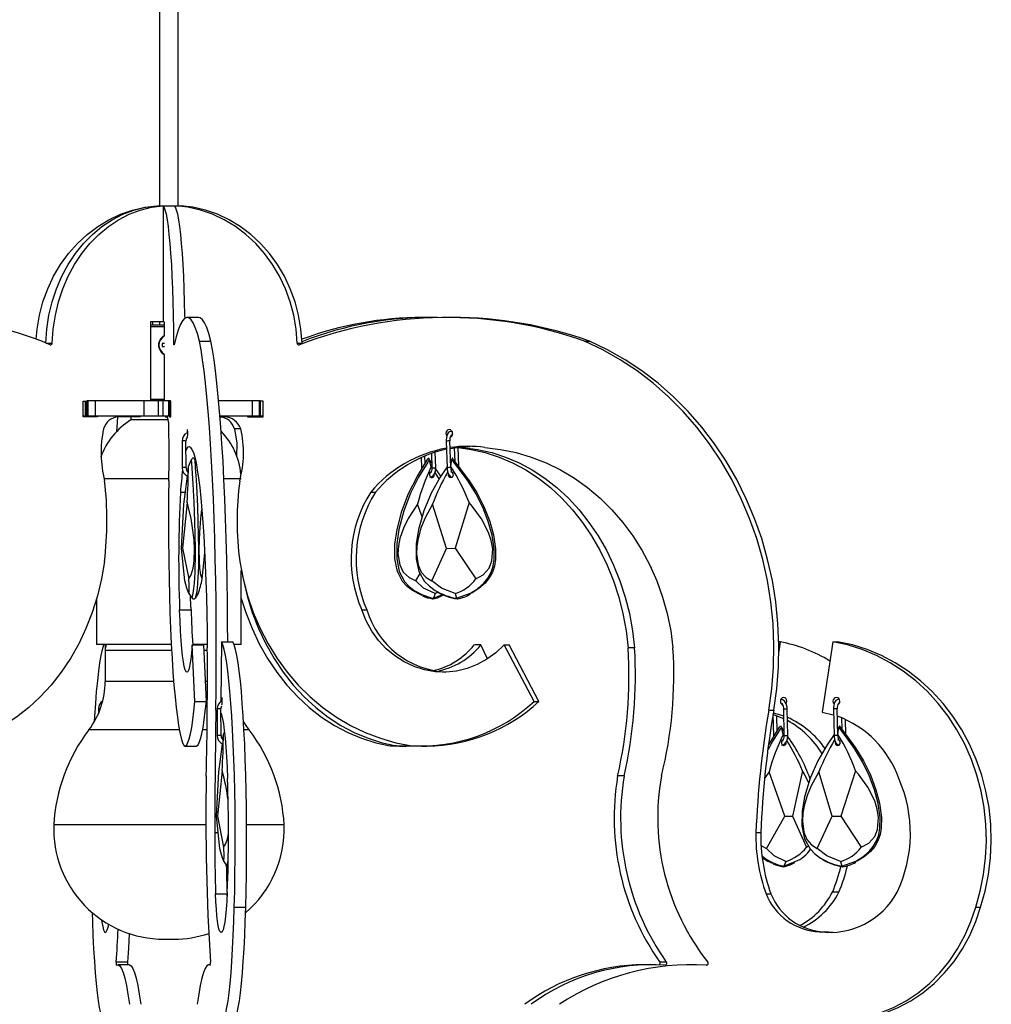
# Model space of a CAD drawing. Header units: millimetres. Extents: x -246 to 913, y -1624 to -26.
# Tile 9 of 11: x 658 to 913, y -1380 to -1122. Entities that reach past the tile are written whole.
import ezdxf

# ---------------------------------------------------------------- set-up
doc = ezdxf.new("R2010")
doc.units = ezdxf.units.MM

msp = doc.modelspace()

# ---------------------------------------------------------------- linework, layer by layer
at = {"color": 7, "linetype": 'Continuous', "lineweight": 25}
for p, q in [((694.84, -692.75), (694.84, -1170.42)), ((699.74, -1170.42), (699.74, -692.75)), ((694.06, -1170.42), (698.72, -1170.42)), ((695.73, -1170.42), (695.73, -1200.9)), ((698.96, -1170.42), (698.96, -1170.43)), ((698.96, -1170.42), (700.53, -1170.42)), ((700.53, -1170.42), (700.53, -1170.43)), ((703.42, -1170.78), (700.53, -1170.42)), ((705.07, -1199.76), (702.08, -1199.76)), ((765.56, -1199.76), (763.86, -1199.76)), ((771.63, -1199.76), (770.35, -1199.76)), ((696.05, -1200.9), (692.47, -1200.9)), ((692.47, -1200.9), (692.47, -1221.69)), ((692.47, -1201.69), (696.05, -1201.69)), ((693.06, -1201.69), (693.08, -1200.9)), ((694.84, -1200.9), (694.84, -1201.69)), ((696.05, -1200.9), (696.05, -1204.56)), ((696.07, -1206.62), (695.52, -1206.62)), ((695.52, -1206.62), (695.52, -1207.41)), ((695.52, -1207.41), (696.07, -1207.41)), ((705.3, -1205.95), (708.29, -1205.95)), ((730.95, -1206.49), (732.23, -1206.49)), ((806.46, -1205.95), (807.75, -1205.95)), ((696.05, -1209.47), (696.05, -1221.69)), ((674.77, -1221.73), (675.72, -1221.73)), ((674.77, -1225.9), (674.77, -1221.73)), ((675.72, -1221.69), (675.72, -1225.69)), ((697.71, -1221.69), (675.72, -1221.69)), ((675.86, -1225.69), (675.86, -1221.69)), ((676.05, -1225.69), (676.05, -1221.69)), ((677.95, -1225.69), (677.95, -1221.69)), ((690.73, -1225.69), (690.73, -1221.69)), ((694.52, -1225.69), (694.52, -1221.69)), ((695.77, -1225.69), (695.77, -1221.69)), ((697.24, -1225.69), (697.24, -1221.69)), ((697.57, -1225.69), (697.57, -1221.69)), ((697.78, -1221.73), (697.71, -1221.73)), ((697.78, -1225.9), (697.78, -1221.73)), ((721.25, -1221.69), (710.35, -1221.69)), ((719.23, -1225.69), (719.23, -1221.69)), ((721.06, -1225.69), (721.06, -1221.69)), ((721.2, -1225.69), (721.2, -1221.69)), ((722, -1221.73), (721.25, -1221.73)), ((721.28, -1225.69), (721.28, -1221.73)), ((722, -1225.9), (722, -1221.73)), ((697.78, -1225.69), (674.77, -1225.69)), ((678.48, -1225.9), (674.77, -1225.9)), ((675.37, -1225.69), (675.37, -1225.9)), ((676.77, -1225.69), (676.77, -1225.9)), ((678.48, -1225.69), (678.48, -1225.9)), ((689.81, -1225.89), (683.94, -1225.89)), ((687.29, -1225.89), (687.29, -1226.69)), ((696.3, -1225.89), (696.88, -1225.89)), ((697.41, -1225.69), (697.41, -1225.9)), ((697.41, -1225.9), (697.78, -1225.9)), ((722, -1225.69), (710.69, -1225.69)), ((710.7, -1225.89), (711.93, -1225.89)), ((717.93, -1225.69), (717.93, -1225.9)), ((717.93, -1225.9), (722, -1225.9)), ((719.22, -1225.69), (719.22, -1225.9)), ((719.81, -1225.9), (719.81, -1225.69)), ((721.52, -1225.9), (721.52, -1225.69)), ((697.1, -1226.69), (687.29, -1226.69)), ((716.13, -1229.02), (714.46, -1229.02)), ((771.67, -1229.72), (771.36, -1229.72)), ((771.36, -1230.72), (771.67, -1230.72)), ((771.53, -1229.52), (771.39, -1229.72)), ((771.39, -1230.72), (771.53, -1230.92)), ((700.74, -1232.22), (700.77, -1239.23)), ((701.77, -1239.23), (701.74, -1232.22)), ((770.07, -1232.24), (770.31, -1239.25)), ((771.31, -1239.21), (771.07, -1232.2)), ((772.22, -1233.97), (772.34, -1237.59)), ((773.39, -1238.93), (773.21, -1233.84)), ((774.59, -1233.94), (773.22, -1233.94)), ((773.58, -1233.8), (774.59, -1233.94)), ((764.55, -1238.13), (764.49, -1236.16)), ((766.23, -1235.48), (766.34, -1239.25)), ((767.34, -1239.22), (767.22, -1235.15)), ((702.25, -1240.3), (702.43, -1238.93)), ((702.43, -1238.93), (703.23, -1237.07)), ((704.34, -1237.74), (704.05, -1237.07)), ((763.5, -1236.59), (763.58, -1239.25)), ((766.17, -1238.93), (765.65, -1237.07)), ((766.3, -1237.99), (765.65, -1237.07)), ((766.17, -1238.93), (766.34, -1239.21)), ((771.59, -1237.07), (771.26, -1237.57)), ((771.3, -1238.93), (771.59, -1237.07)), ((763.58, -1239.25), (763.62, -1239.68)), ((767.13, -1240.51), (768.21, -1242.3)), ((768.7, -1241.48), (767.32, -1239.44)), ((771.31, -1239.21), (771.31, -1239.21)), ((771.92, -1240.73), (771.74, -1240.73)), ((697.23, -1242.19), (680.14, -1242.19)), ((716.29, -1242.19), (711.72, -1242.19)), ((700.29, -1245.62), (701.6, -1245.62)), ((750.28, -1245.62), (751.57, -1245.62)), ((700.62, -1260.44), (701.23, -1248.81)), ((702.09, -1248.41), (700.82, -1260.35)), ((763.77, -1252.13), (762.55, -1248.81)), ((770.14, -1260.44), (766.49, -1248.81)), ((776.1, -1248.41), (772.41, -1260.35)), ((700.62, -1260.44), (700.82, -1260.35)), ((701.46, -1268.96), (700.62, -1260.44)), ((700.82, -1260.35), (702.49, -1268.47)), ((706.01, -1268.47), (706.67, -1261.66)), ((766.32, -1268.96), (770.14, -1260.44)), ((770.14, -1260.44), (772.41, -1260.35)), ((772.41, -1260.35), (777.86, -1268.47)), ((716.29, -1285.69), (716.29, -1266.25)), ((762.15, -1268.96), (763.22, -1267)), ((702.52, -1272.32), (703.34, -1273.51)), ((704.97, -1272.32), (704.16, -1273.51)), ((767.22, -1272.32), (766.79, -1273.51)), ((767.94, -1272.01), (767.22, -1272.32)), ((772.44, -1272.32), (772.84, -1273.51)), ((678.29, -1273.62), (678.29, -1285.69)), ((700.09, -1276.6), (703.08, -1276.6)), ((747.96, -1276.6), (749.24, -1276.6)), ((697.9, -1285.69), (678.29, -1285.69)), ((680.51, -1285.69), (680.54, -1288.11)), ((707.35, -1285.69), (703.55, -1285.69)), ((711.1, -1284.97), (710.89, -1300.69)), ((711.1, -1284.97), (714.09, -1284.97)), ((716.29, -1285.69), (714.39, -1285.69)), ((857.81, -1284.97), (857.44, -1284.97)), ((857.81, -1284.97), (857.46, -1287.52)), ((871.61, -1284.97), (868.85, -1303.49)), ((871.61, -1284.97), (872.89, -1284.97)), ((680.54, -1287.27), (680.54, -1295.4)), ((704.11, -1300.62), (703.41, -1285.8)), ((703.41, -1285.8), (706.4, -1285.8)), ((707.1, -1300.62), (706.4, -1285.8)), ((779.19, -1285.8), (777.49, -1285.8)), ((780.97, -1289.47), (779.19, -1285.8)), ((793.17, -1300.62), (785.31, -1285.8)), ((785.31, -1285.8), (786.6, -1285.8)), ((794.46, -1300.62), (786.6, -1285.8)), ((819.59, -1286.59), (817.89, -1286.59)), ((704.11, -1300.62), (707.1, -1300.62)), ((793.17, -1300.62), (794.46, -1300.62)), ((873.23, -1299.89), (873.09, -1300.09)), ((873.12, -1301.14), (873.23, -1301.29)), ((873.37, -1300.09), (873.13, -1300.09)), ((873.13, -1301.09), (873.37, -1301.09)), ((678.79, -1302.59), (678.79, -1303.79)), ((709.95, -1302.59), (709.97, -1309.61)), ((710.97, -1309.6), (710.95, -1302.59)), ((854.83, -1302.96), (856.11, -1302.96)), ((858.65, -1302.6), (858.79, -1309.61)), ((859.79, -1309.6), (859.65, -1302.58)), ((871.81, -1302.6), (871.96, -1309.62)), ((872.96, -1309.59), (872.81, -1302.58)), ((855.92, -1304.08), (856.03, -1309.61)), ((857.01, -1308.5), (856.93, -1304.4)), ((873.94, -1304.93), (874.01, -1307.97)), ((875.04, -1309.33), (874.95, -1305.36)), ((711.63, -1309.3), (711.86, -1308.76)), ((858.62, -1309.3), (858.12, -1307.44)), ((858.76, -1308.38), (858.12, -1307.44)), ((873.26, -1307.44), (872.93, -1307.94)), ((872.95, -1309.3), (873.26, -1307.44)), ((711.45, -1310.67), (711.63, -1309.3)), ((856.03, -1309.61), (856.06, -1310.03)), ((858.62, -1309.3), (858.87, -1309.73)), ((872.96, -1309.59), (872.96, -1309.59)), ((873.54, -1311.1), (873.36, -1311.1)), ((701.49, -1312.36), (704.48, -1312.36)), ((757.07, -1312.27), (755.36, -1312.27)), ((755.36, -1312.27), (757.83, -1312.36)), ((757.83, -1312.36), (759.54, -1312.36)), ((763.73, -1312.36), (765.02, -1312.36)), ((709.79, -1330.8), (710.42, -1319.11)), ((711.28, -1318.87), (710, -1330.75)), ((854.88, -1319.11), (853.82, -1320.7)), ((859, -1330.8), (854.88, -1319.11)), ((863.64, -1318.87), (861.07, -1330.75)), ((871.5, -1330.8), (868, -1319.11)), ((877.62, -1318.87), (873.77, -1330.75)), ((816.83, -1320.23), (815.13, -1320.23)), ((709.79, -1330.8), (710, -1330.75)), ((710.63, -1339.25), (709.79, -1330.8)), ((710, -1330.75), (711.65, -1338.95)), ((854.23, -1339.25), (859, -1330.8)), ((859, -1330.8), (861.07, -1330.75)), ((861.07, -1330.75), (864.75, -1338.95)), ((867.57, -1339.25), (871.5, -1330.8)), ((871.5, -1330.8), (873.77, -1330.75)), ((873.77, -1330.75), (879.11, -1338.95)), ((851.46, -1335.07), (852.75, -1335.07)), ((852.93, -1338.6), (854.23, -1339.25)), ((864.75, -1338.95), (865.24, -1338.57)), ((711.68, -1342.71), (712.5, -1343.9)), ((859.26, -1342.71), (858.81, -1343.9)), ((873.64, -1342.71), (874.02, -1343.9)), ((709.54, -1351.18), (712.53, -1351.18)), ((712.55, -1351.71), (712.53, -1351.18)), ((854.1, -1351.18), (855.39, -1351.18)), ((873.22, -1350.75), (871.51, -1350.75)), ((714.44, -1354.66), (717.43, -1354.66)), ((909.17, -1354.66), (910.45, -1354.66)), ((695.98, -1363.1), (698.61, -1363.1)), ((710.79, -1361.14), (711.3, -1361.14)), ((868.16, -1361.14), (869.44, -1361.14)), ((871.65, -1361.35), (869.44, -1361.14)), ((686.42, -1369.13), (683.43, -1369.13)), ((686.83, -1369.82), (683.84, -1369.82)), ((708.17, -1369.82), (707.76, -1369.82)), ((823.69, -1369.82), (821.98, -1369.82)), ((827.9, -1369.13), (826.2, -1369.13)), ((835.44, -1369.82), (834.16, -1369.82)), ((838.66, -1369.9), (835.44, -1369.82))]:
    msp.add_line(p, q, dxfattribs=at)
at = {"color": 8, "linetype": 'Continuous', "lineweight": 25}
for p, q in [((696.05, -1202.19), (692.47, -1202.19)), ((664.97, -1206.49), (666.62, -1206.49)), ((698.57, -1206.49), (698.73, -1206.49)), ((675.34, -1225.69), (675.34, -1221.73)), ((675.65, -1225.69), (675.65, -1221.73)), ((692.47, -1221.19), (696.05, -1221.19)), ((721.29, -1225.69), (721.29, -1221.73)), ((766.79, -1273.51), (769.09, -1272.57)), ((697.99, -1287.27), (680.54, -1287.27)), ((707.36, -1287.27), (706.47, -1287.27)), ((698.52, -1295.4), (680.54, -1295.4)), ((707.38, -1295.4), (706.86, -1295.4)), ((709.6, -1302.96), (709.96, -1302.96)), ((700.03, -1308.14), (676.23, -1308.14)), ((707.3, -1308.14), (706.12, -1308.14)), ((718.35, -1308.14), (716.99, -1308.14)), ((707.01, -1333.07), (667.04, -1333.07)), ((727.54, -1333.07), (717.67, -1333.07)), ((709.3, -1335.07), (710.22, -1335.07)), ((858.81, -1343.9), (861.78, -1342.74)), ((708.14, -1369.96), (708.15, -1369.96)), ((838.41, -1369.96), (838.47, -1369.96))]:
    msp.add_line(p, q, dxfattribs=at)
at = {"color": 7, "linetype": 'Continuous', "lineweight": 25, "flags": 128}
for points in [[(662.4, -1205.49), (662.65, -1202.81), (663.26, -1199.17), (664.2, -1195.63), (665.44, -1192.2), (666.99, -1188.92), (668.81, -1185.83), (670.91, -1182.95), (673.24, -1180.32), (675.8, -1177.95), (678.56, -1175.87), (681.49, -1174.1), (684.57, -1172.66), (687.75, -1171.56), (691.02, -1170.81), (691.17, -1170.78)], [(664.92, -1206.49), (665.18, -1202.81), (665.75, -1199.17), (666.6, -1195.63), (667.73, -1192.2), (669.14, -1188.92), (670.8, -1185.83), (672.71, -1182.95), (674.84, -1180.32), (677.17, -1177.95), (679.69, -1175.87), (682.35, -1174.1), (685.15, -1172.66), (688.06, -1171.56), (691.03, -1170.81), (694.06, -1170.42)], [(666.62, -1206.49), (666.89, -1202.81), (667.45, -1199.17), (668.3, -1195.63), (669.44, -1192.2), (670.84, -1188.92), (672.51, -1185.83), (674.41, -1182.95), (676.54, -1180.32), (678.88, -1177.95), (681.39, -1175.87), (684.06, -1174.1), (686.86, -1172.66), (689.76, -1171.56), (692.74, -1170.81), (695.76, -1170.42)], [(698.57, -1206.49), (698.55, -1202.81), (698.49, -1199.17), (698.41, -1195.63), (698.3, -1192.2), (698.16, -1188.92), (698, -1185.83), (697.81, -1182.95), (697.6, -1180.32), (697.38, -1177.95), (697.13, -1175.87), (696.87, -1174.1), (696.6, -1172.66), (696.31, -1171.56), (696.02, -1170.81), (695.73, -1170.42)], [(701.5, -1199.96), (701.48, -1199.17), (701.4, -1195.63), (701.29, -1192.2), (701.15, -1188.92), (700.99, -1185.83), (700.8, -1182.95), (700.59, -1180.32), (700.37, -1177.95), (700.12, -1175.87), (699.86, -1174.1), (699.59, -1172.66), (699.3, -1171.56), (699.01, -1170.81), (698.72, -1170.42)], [(730.95, -1206.49), (730.66, -1202.81), (730.04, -1199.17), (729.11, -1195.63), (727.86, -1192.2), (726.32, -1188.92), (724.49, -1185.83), (722.4, -1182.95), (720.06, -1180.32), (717.5, -1177.95), (714.74, -1175.87), (711.81, -1174.1), (708.74, -1172.66), (705.55, -1171.56), (702.28, -1170.81), (698.96, -1170.42)], [(732.23, -1206.49), (731.94, -1202.81), (731.33, -1199.17), (730.39, -1195.63), (729.15, -1192.2), (727.6, -1188.92), (725.78, -1185.83), (723.68, -1182.95), (721.34, -1180.32), (718.78, -1177.95), (716.02, -1175.87), (713.09, -1174.1), (710.02, -1172.66), (706.84, -1171.56), (703.57, -1170.81), (700.25, -1170.42)], [(705.3, -1205.95), (704.75, -1204.01), (704.2, -1202.42), (703.64, -1201.2), (703.08, -1200.35), (702.52, -1199.87), (701.95, -1199.77), (701.39, -1200.04), (700.83, -1200.68), (700.27, -1201.7), (699.71, -1203.08), (699.17, -1204.83), (698.63, -1206.94)], [(708.29, -1205.95), (707.74, -1204.01), (707.19, -1202.42), (706.64, -1201.2), (706.07, -1200.35), (705.51, -1199.87), (705.07, -1199.76)], [(698.63, -1206.94), (698.62, -1206.96), (698.61, -1206.96), (698.6, -1206.93), (698.59, -1206.88), (698.58, -1206.8), (698.58, -1206.71), (698.57, -1206.6), (698.57, -1206.49)], [(709.6, -1302.96), (709.67, -1297.31), (709.71, -1291.61), (709.72, -1285.9), (709.7, -1280.19), (709.65, -1274.5), (709.57, -1268.87), (709.46, -1263.32), (709.32, -1257.87), (709.15, -1252.54), (708.96, -1247.37), (708.74, -1242.36), (708.49, -1237.54), (708.21, -1232.94), (707.92, -1228.58), (707.6, -1224.46), (707.26, -1220.61), (706.9, -1217.05), (706.52, -1213.79), (706.13, -1210.85), (705.72, -1208.23), (705.3, -1205.95)], [(712.71, -1284.97), (712.69, -1280.19), (712.64, -1274.5), (712.56, -1268.87), (712.45, -1263.32), (712.31, -1257.87), (712.14, -1252.54), (711.95, -1247.37), (711.73, -1242.36), (711.48, -1237.54), (711.2, -1232.94), (710.91, -1228.58), (710.59, -1224.46), (710.25, -1220.61), (709.89, -1217.05), (709.51, -1213.79), (709.12, -1210.85), (708.71, -1208.23), (708.29, -1205.95)], [(732.27, -1206.67), (732.25, -1206.6), (732.23, -1206.49)], [(854.83, -1302.96), (855.61, -1297.31), (856.06, -1291.61), (856.17, -1285.9), (855.94, -1280.19), (855.38, -1274.5), (854.47, -1268.87), (853.24, -1263.32), (851.68, -1257.87), (849.79, -1252.54), (847.6, -1247.37), (845.1, -1242.36), (842.32, -1237.54), (839.25, -1232.94), (835.92, -1228.58), (832.33, -1224.46), (828.51, -1220.61), (824.47, -1217.05), (820.22, -1213.79), (815.79, -1210.85), (811.2, -1208.23), (806.46, -1205.95)], [(856.11, -1302.96), (856.9, -1297.31), (857.35, -1291.61), (857.46, -1285.9), (857.23, -1280.19), (856.66, -1274.5), (855.76, -1268.87), (854.52, -1263.32), (852.96, -1257.87), (851.08, -1252.54), (848.89, -1247.37), (846.39, -1242.36), (843.6, -1237.54), (840.54, -1232.94), (837.2, -1228.58), (833.62, -1224.46), (829.79, -1220.61), (825.75, -1217.05), (821.51, -1213.79), (817.08, -1210.85), (812.49, -1208.23), (807.75, -1205.95)], [(683.6, -1229.65), (683.68, -1228.58), (683.88, -1225.89)], [(702.21, -1230.22), (702.2, -1229.84), (702.19, -1229.52), (702.16, -1229.3), (702.13, -1229.22), (702.1, -1229.3), (702.07, -1229.52), (702.05, -1229.84), (702.05, -1230.04)], [(714.46, -1229.02), (715.11, -1232.79), (715.04, -1236.17)], [(771.79, -1230.22), (771.72, -1229.84), (771.53, -1229.52), (771.23, -1229.3), (770.89, -1229.22), (770.54, -1229.3), (770.25, -1229.52), (770.05, -1229.84), (769.99, -1230.22), (770.05, -1230.61), (770.23, -1230.91)], [(771.36, -1229.72), (770.97, -1229.82), (770.64, -1230.07), (770.35, -1230.54), (770.14, -1231.27), (770.07, -1232.07), (770.07, -1232.24)], [(701.75, -1234.92), (701.99, -1234.26), (702.31, -1233.73), (702.64, -1233.62), (702.96, -1233.94)], [(702.96, -1233.94), (703.33, -1234.42), (703.69, -1235.26), (704.05, -1236.44), (704.39, -1237.96), (704.73, -1239.82), (705.06, -1241.99), (705.37, -1244.47), (705.66, -1247.24), (705.93, -1250.29), (706.19, -1253.59), (706.42, -1257.13), (706.63, -1260.89), (706.82, -1264.83), (706.98, -1268.95), (707.12, -1273.21), (707.23, -1277.58), (707.31, -1282.05), (707.36, -1286.59)], [(771.14, -1234.16), (774.23, -1233.73), (776.37, -1233.62)], [(773.22, -1233.96), (776.64, -1234.42), (780.34, -1235.26), (783.98, -1236.44), (787.54, -1237.96), (790.99, -1239.82), (794.3, -1241.99), (797.47, -1244.47), (800.47, -1247.24), (803.29, -1250.29), (805.9, -1253.59), (808.29, -1257.13), (810.45, -1260.89), (812.37, -1264.83), (814.02, -1268.95), (815.41, -1273.21), (816.52, -1277.58), (817.35, -1282.05), (817.89, -1286.59)], [(774.59, -1233.94), (778.34, -1234.42), (782.05, -1235.26), (785.69, -1236.44), (789.24, -1237.96), (792.69, -1239.82), (796.01, -1241.99), (799.18, -1244.47), (802.18, -1247.24), (804.99, -1250.29), (807.6, -1253.59), (810, -1257.13), (812.16, -1260.89), (814.07, -1264.83), (815.72, -1268.95), (817.11, -1273.21), (818.22, -1277.58), (819.05, -1282.05), (819.59, -1286.59)], [(780.26, -1233.94), (784.37, -1234.42), (788.44, -1235.26), (792.44, -1236.44), (796.34, -1237.96), (800.13, -1239.82), (803.77, -1241.99), (807.25, -1244.47), (810.54, -1247.24), (813.63, -1250.29), (816.5, -1253.59), (819.13, -1257.13), (821.5, -1260.89), (823.6, -1264.83), (825.41, -1268.95), (826.94, -1273.21), (828.16, -1277.58), (829.06, -1282.05), (829.66, -1286.59)], [(704.05, -1237.07), (703.91, -1236.86), (703.8, -1236.77), (703.7, -1236.73), (703.58, -1236.73), (703.47, -1236.77), (703.37, -1236.86), (703.23, -1237.07)], [(703.34, -1273.51), (703.66, -1272.16), (703.83, -1271.01), (703.98, -1269.56), (704.07, -1268.23), (704.15, -1266.71), (704.19, -1265.08), (704.22, -1263.38), (704.22, -1260.55), (704.17, -1256.88), (704.08, -1253.33), (703.9, -1248.3), (703.66, -1243.6), (703.38, -1239.23), (703.23, -1237.07)], [(704.05, -1237.07), (704.2, -1239.23), (704.41, -1242.41), (704.6, -1245.76), (704.76, -1249.44), (704.9, -1253.33), (704.99, -1256.84), (705.04, -1260.55), (705.03, -1263.38), (705.01, -1265.06), (704.96, -1266.71), (704.89, -1268.21), (704.79, -1269.56), (704.65, -1271), (704.48, -1272.16), (704.16, -1273.51)], [(763.73, -1272.77), (763.42, -1272.67), (761.21, -1271.48), (759.87, -1270.42), (758.66, -1269.09), (757.29, -1266.48), (756.63, -1263.15), (756.62, -1259.35), (757.19, -1255.46), (758.45, -1250.64), (760.23, -1245.98), (762.57, -1241.43), (765.19, -1237.07)], [(765.65, -1237.07), (765.24, -1237.75), (762.86, -1241.75), (760.71, -1245.94), (758.94, -1250.59), (757.66, -1255.46), (757.1, -1259.22), (757.1, -1263.15), (757.76, -1266.48), (759.12, -1269.09), (760.3, -1270.39), (761.68, -1271.48), (763.83, -1272.65), (766.17, -1273.39), (766.79, -1273.51)], [(770.31, -1239.02), (768.52, -1241.75), (766.16, -1245.94), (764.22, -1250.59), (762.81, -1255.46), (762.2, -1259.22), (762.2, -1263.15), (762.92, -1266.48), (764.42, -1269.09), (765.72, -1270.39), (767.22, -1271.48)], [(765.19, -1237.07), (765.26, -1236.86), (765.32, -1236.77), (765.37, -1236.73), (765.44, -1236.73), (765.5, -1236.77), (765.57, -1236.86), (765.65, -1237.07)], [(771.94, -1237.07), (771.88, -1236.86), (771.82, -1236.77), (771.78, -1236.73), (771.73, -1236.73), (771.68, -1236.77), (771.64, -1236.86), (771.59, -1237.07)], [(772.84, -1273.51), (776.45, -1272.16), (778.28, -1271.03), (779.96, -1269.56), (781.02, -1268.26), (781.87, -1266.71), (782.39, -1265.11), (782.67, -1263.38), (782.71, -1260.55), (782.18, -1256.92), (781.16, -1253.33), (779.71, -1249.59), (777.91, -1245.99), (775.72, -1242.53), (773.27, -1239.23), (771.59, -1237.07)], [(771.94, -1237.07), (773.62, -1239.23), (775.98, -1242.4), (778.12, -1245.76), (779.99, -1249.42), (781.52, -1253.33), (782.52, -1256.84), (783.06, -1260.55), (783.02, -1263.38), (782.75, -1265.06), (782.22, -1266.71), (781.41, -1268.21), (780.31, -1269.56), (778.67, -1271), (776.8, -1272.16)], [(701.23, -1248.81), (701.68, -1244.86), (702.11, -1241.4)], [(766.3, -1240.32), (766.28, -1240.32), (766.17, -1240.33), (766.07, -1240.37), (765.98, -1240.43), (765.9, -1240.51), (765.83, -1240.61), (765.77, -1240.72), (765.74, -1240.84), (765.72, -1240.96), (765.72, -1241.1), (765.74, -1241.22), (765.78, -1241.35), (765.83, -1241.47), (765.9, -1241.57), (765.99, -1241.66), (766.08, -1241.73), (766.18, -1241.78), (766.29, -1241.81), (766.4, -1241.82)], [(765.77, -1241.73), (766.17, -1241.66), (766.64, -1241.36), (767.02, -1240.84), (767.27, -1240.09), (767.34, -1239.22)], [(766.34, -1239.25), (766.33, -1239.59), (766.24, -1240.11), (766.07, -1240.49), (765.89, -1240.68), (765.77, -1240.73)], [(770.31, -1239.25), (770.35, -1239.7), (770.53, -1240.51), (770.85, -1241.19), (771.26, -1241.59), (771.68, -1241.73), (771.74, -1241.73)], [(702.49, -1268.47), (703.12, -1267.37), (703.63, -1265.6), (703.87, -1263.74), (703.96, -1260.57), (703.86, -1258.37), (703.65, -1256.24), (703.08, -1252.6), (702.33, -1249.31), (702.09, -1248.41)], [(762.55, -1248.81), (760.11, -1252.57), (758.89, -1255.1), (757.94, -1257.8), (757.54, -1259.79), (757.42, -1261.88), (757.88, -1264.75), (758.83, -1266.65), (760.34, -1268.09), (762.15, -1268.96)], [(766.49, -1248.81), (764.48, -1252.57), (763.47, -1255.12), (762.72, -1257.8), (762.39, -1259.82), (762.31, -1261.88), (762.72, -1264.75), (763.53, -1266.65), (764.8, -1268.09), (766.32, -1268.96)], [(777.86, -1268.47), (779.83, -1267.37), (781.37, -1265.6), (782.09, -1263.74), (782.31, -1260.57), (781.94, -1258.39), (781.22, -1256.24), (779.34, -1252.65), (776.89, -1249.31), (776.1, -1248.41)], [(706.01, -1268.47), (705.69, -1267.37), (705.43, -1265.6), (705.3, -1263.74), (705.24, -1260.57), (705.28, -1258.37), (705.38, -1256.24), (705.64, -1252.6), (705.91, -1250.19)], [(680.33, -1263.9), (679.56, -1268.45), (678.49, -1272.92), (677.13, -1277.28), (675.49, -1281.48), (673.58, -1285.52), (671.41, -1289.35), (669, -1292.97), (666.35, -1296.33), (663.5, -1299.44), (660.45, -1302.25), (657.22, -1304.76), (653.84, -1306.96), (650.33, -1308.81), (646.71, -1310.32), (643, -1311.48), (639.22, -1312.27)], [(697.23, -1263.9), (697.31, -1268.45), (697.41, -1272.92), (697.55, -1277.28), (697.71, -1281.48), (697.89, -1285.52), (698.11, -1289.35), (698.34, -1292.97), (698.6, -1296.33), (698.88, -1299.44), (699.18, -1302.25), (699.49, -1304.76), (699.82, -1306.96), (700.17, -1308.81), (700.52, -1310.32), (700.88, -1311.48), (701.25, -1312.27)], [(715.9, -1263.9), (716.75, -1268.45), (717.92, -1272.92), (719.41, -1277.28), (721.21, -1281.48), (723.31, -1285.52), (725.69, -1289.35), (728.34, -1292.97), (731.24, -1296.33), (734.38, -1299.44), (737.73, -1302.25), (741.27, -1304.76), (744.98, -1306.96), (748.83, -1308.81), (752.81, -1310.32), (756.88, -1311.48), (761.03, -1312.27)], [(702.52, -1272.32), (701.98, -1270.91), (701.46, -1268.96)], [(716.58, -1267.68), (716.73, -1268.45), (717.8, -1272.92), (719.16, -1277.28), (720.8, -1281.48), (722.71, -1285.52), (724.88, -1289.35), (727.29, -1292.97), (729.94, -1296.33), (732.79, -1299.44), (735.84, -1302.25), (739.07, -1304.76), (742.45, -1306.96), (745.96, -1308.81), (749.58, -1310.32), (753.29, -1311.48), (757.07, -1312.27)], [(767.22, -1272.32), (764.15, -1270.91), (762.15, -1268.96)], [(772.44, -1272.32), (768.84, -1270.91), (766.32, -1268.96)], [(703.08, -1276.6), (702.97, -1273.6), (702.96, -1273.03)], [(716.29, -1273.62), (717.46, -1277.28), (719.1, -1281.48), (721.01, -1285.52), (723.18, -1289.35), (725.59, -1292.97), (728.23, -1296.33), (731.09, -1299.44), (734.14, -1302.25), (737.36, -1304.76), (740.74, -1306.96), (744.26, -1308.81), (747.88, -1310.32), (751.59, -1311.48), (755.36, -1312.27)], [(766.79, -1273.51), (766.74, -1273.6), (766.67, -1273.69), (766.58, -1273.73), (766.53, -1273.72)], [(772.84, -1273.51), (772.87, -1273.6), (772.94, -1273.69), (773.01, -1273.73), (773.04, -1273.72)], [(703.41, -1285.8), (703.22, -1287.85), (703.01, -1289.58), (702.79, -1290.97), (702.55, -1292.01), (702.3, -1292.68), (702.05, -1292.96), (701.8, -1292.86), (701.55, -1292.37), (701.31, -1291.5), (701.08, -1290.27), (700.86, -1288.69), (700.66, -1286.79), (700.48, -1284.59), (700.32, -1282.14), (700.19, -1279.46), (700.09, -1276.6)], [(785.31, -1285.8), (783.16, -1287.85), (780.8, -1289.58), (778.27, -1290.97), (775.6, -1292.01), (772.83, -1292.68), (770.01, -1292.96), (767.18, -1292.86), (764.39, -1292.37), (761.67, -1291.5), (759.07, -1290.27), (756.62, -1288.69), (754.37, -1286.79), (752.35, -1284.59), (750.59, -1282.14), (749.12, -1279.46), (747.96, -1276.6)], [(677.72, -1305.91), (677.81, -1304.52), (678.04, -1301.16), (678.29, -1298.05), (678.56, -1295.22), (678.85, -1292.68), (679.16, -1290.46), (679.48, -1288.56), (679.81, -1287.01), (680.15, -1285.81), (680.2, -1285.69)], [(714.44, -1354.66), (714.55, -1350.45), (714.62, -1346.14), (714.67, -1341.76), (714.69, -1337.35), (714.68, -1332.94), (714.64, -1328.55), (714.57, -1324.22), (714.47, -1319.99), (714.34, -1315.87), (714.18, -1311.9), (714, -1308.1), (713.79, -1304.52), (713.56, -1301.16), (713.31, -1298.05), (713.04, -1295.22), (712.75, -1292.68), (712.44, -1290.46), (712.12, -1288.56), (711.79, -1287.01), (711.44, -1285.81), (711.1, -1284.97)], [(717.43, -1354.66), (717.54, -1350.45), (717.61, -1346.14), (717.66, -1341.76), (717.68, -1337.35), (717.67, -1332.94), (717.63, -1328.55), (717.56, -1324.22), (717.46, -1319.99), (717.33, -1315.87), (717.17, -1311.9), (716.99, -1308.1), (716.78, -1304.52), (716.55, -1301.16), (716.3, -1298.05), (716.03, -1295.22), (715.74, -1292.68), (715.43, -1290.46), (715.11, -1288.56), (714.78, -1287.01), (714.43, -1285.81), (714.09, -1284.97)], [(909.17, -1354.66), (910.36, -1350.45), (911.23, -1346.14), (911.77, -1341.76), (911.98, -1337.35), (911.85, -1332.94), (911.38, -1328.55), (910.59, -1324.22), (909.46, -1319.99), (908.02, -1315.87), (906.27, -1311.9), (904.23, -1308.1), (901.9, -1304.52), (899.31, -1301.16), (896.48, -1298.05), (893.42, -1295.22), (890.15, -1292.68), (886.7, -1290.46), (883.1, -1288.56), (879.37, -1287.01), (875.53, -1285.81), (871.61, -1284.97)], [(910.45, -1354.66), (911.65, -1350.45), (912.52, -1346.14), (913.06, -1341.76), (913.26, -1337.35), (913.13, -1332.94), (912.67, -1328.55), (911.87, -1324.22), (910.75, -1319.99), (909.31, -1315.87), (907.56, -1311.9), (905.52, -1308.1), (903.19, -1304.52), (900.6, -1301.16), (897.77, -1298.05), (894.7, -1295.22), (891.44, -1292.68), (887.99, -1290.46), (884.39, -1288.56), (880.65, -1287.01), (876.81, -1285.81), (872.89, -1284.97)], [(701.25, -1312.27), (701.59, -1312.34), (701.94, -1312.06), (702.27, -1311.43), (702.61, -1310.44), (702.93, -1309.12), (703.25, -1307.46), (703.55, -1305.48), (703.84, -1303.19), (704.11, -1300.62)], [(704.48, -1312.36), (704.58, -1312.34), (704.93, -1312.06), (705.26, -1311.43), (705.6, -1310.44), (705.92, -1309.12), (706.24, -1307.46), (706.54, -1305.48), (706.83, -1303.19), (707.1, -1300.62)], [(711.26, -1300.59), (711.26, -1300.21), (711.24, -1299.89), (711.21, -1299.67), (711.18, -1299.59), (711.15, -1299.67), (711.13, -1299.89), (711.11, -1300.21), (711.1, -1300.49)], [(859.52, -1300.59), (859.46, -1300.21), (859.28, -1299.89), (859.01, -1299.67), (858.7, -1299.59), (858.38, -1299.67), (858.12, -1299.89), (857.94, -1300.21), (857.88, -1300.59), (857.94, -1300.98), (858.12, -1301.3), (858.38, -1301.52), (858.42, -1301.53)], [(859.65, -1302.58), (859.62, -1302.12), (859.4, -1301.29), (858.99, -1300.6), (858.49, -1300.21), (857.98, -1300.09)], [(857.98, -1301.09), (858.04, -1301.1), (858.21, -1301.22), (858.4, -1301.49), (858.56, -1301.91), (858.65, -1302.44), (858.65, -1302.6)], [(859.35, -1301.2), (859.46, -1300.98), (859.52, -1300.59)], [(873.49, -1300.59), (873.42, -1300.21), (873.23, -1299.89), (872.93, -1299.67), (872.59, -1299.59), (872.24, -1299.67), (871.95, -1299.89), (871.75, -1300.21), (871.68, -1300.59), (871.75, -1300.98), (871.95, -1301.3), (871.98, -1301.33)], [(873.13, -1300.09), (872.74, -1300.18), (872.4, -1300.44), (872.11, -1300.91), (871.89, -1301.65), (871.81, -1302.45), (871.81, -1302.6)], [(710.95, -1302.59), (710.99, -1302.29), (711.19, -1301.79)], [(710.96, -1303.72), (711.11, -1304.16), (711.36, -1305.19), (711.6, -1306.57), (711.82, -1308.28), (712.03, -1310.3), (712.22, -1312.61), (712.39, -1315.16), (712.53, -1317.94), (712.64, -1320.9)], [(856, -1303.63), (857.94, -1304.16), (858.69, -1304.42)], [(868.85, -1303.49), (871.75, -1304.16), (871.85, -1304.19)], [(718.35, -1308.14), (717.37, -1306.74), (716.87, -1305.91)], [(855.92, -1304.06), (856.24, -1304.16), (858.7, -1305.14)], [(854.82, -1312.07), (854.99, -1311.76), (857.66, -1307.44)], [(857.66, -1307.44), (857.73, -1307.24), (857.79, -1307.14), (857.85, -1307.11), (857.92, -1307.11), (857.98, -1307.15), (858.04, -1307.23), (858.12, -1307.44)], [(873.61, -1307.44), (873.55, -1307.24), (873.5, -1307.14), (873.46, -1307.11), (873.41, -1307.11), (873.36, -1307.15), (873.32, -1307.23), (873.26, -1307.44)], [(874.02, -1343.9), (877.65, -1342.61), (879.49, -1341.51), (881.2, -1340.07), (882.28, -1338.78), (883.15, -1337.25), (883.69, -1335.65), (883.99, -1333.93), (884.07, -1331.1), (883.59, -1327.46), (882.62, -1323.85), (881.22, -1320.09), (879.46, -1316.47), (877.32, -1312.97), (874.92, -1309.63), (873.26, -1307.44)], [(873.61, -1307.44), (875.27, -1309.63), (877.58, -1312.84), (879.68, -1316.23), (881.5, -1319.93), (882.97, -1323.85), (883.93, -1327.39), (884.42, -1331.1), (884.34, -1333.93), (884.05, -1335.61), (883.5, -1337.25), (882.66, -1338.73), (881.55, -1340.07), (879.89, -1341.48), (878, -1342.61)], [(858.72, -1310.69), (858.71, -1310.69), (858.6, -1310.71), (858.5, -1310.74), (858.41, -1310.8), (858.32, -1310.88), (858.25, -1310.97), (858.2, -1311.08), (858.16, -1311.2), (858.14, -1311.33), (858.14, -1311.46), (858.16, -1311.59), (858.2, -1311.71), (858.25, -1311.83), (858.32, -1311.94), (858.4, -1312.03), (858.49, -1312.1), (858.59, -1312.15), (858.7, -1312.18), (858.81, -1312.19)], [(858.19, -1312.1), (858.59, -1312.03), (859.06, -1311.74), (859.45, -1311.21), (859.71, -1310.46), (859.79, -1309.6)], [(858.79, -1309.61), (858.77, -1309.96), (858.67, -1310.48), (858.49, -1310.86), (858.32, -1311.05), (858.19, -1311.1)], [(871.96, -1309.37), (870.13, -1312.08), (867.72, -1316.23), (865.71, -1320.84), (864.24, -1325.69), (863.58, -1329.44), (863.52, -1333.37), (864.2, -1336.71), (865.67, -1339.34), (866.95, -1340.67), (868.44, -1341.78), (868.45, -1341.78)], [(871.96, -1309.62), (871.99, -1310.07), (872.16, -1310.88), (872.47, -1311.56), (872.87, -1311.96), (873.3, -1312.1), (873.36, -1312.1)], [(710.42, -1319.11), (710.88, -1315.19), (711.31, -1311.78)], [(757.07, -1312.27), (760.57, -1312.34), (761.54, -1312.3)], [(865.33, -1322.11), (864.18, -1319.78), (863.64, -1318.87)], [(868, -1319.11), (865.95, -1322.83), (864.91, -1325.36), (864.11, -1328.03), (863.76, -1330.04), (863.65, -1332.1), (864.03, -1334.98), (864.81, -1336.9), (866.06, -1338.36), (867.57, -1339.25)], [(879.11, -1338.95), (881.1, -1337.88), (882.66, -1336.14), (883.41, -1334.29), (883.67, -1331.12), (883.33, -1328.94), (882.64, -1326.77), (880.81, -1323.16), (878.4, -1319.78), (877.62, -1318.87)], [(711.68, -1342.71), (711.14, -1341.25), (710.63, -1339.25)], [(859.26, -1342.71), (856.21, -1341.25), (854.23, -1339.25)], [(873.64, -1342.71), (870.06, -1341.25), (867.57, -1339.25)], [(858.81, -1343.9), (858.77, -1343.99), (858.69, -1344.08), (858.6, -1344.12), (858.55, -1344.1)], [(874.02, -1343.9), (874.06, -1343.99), (874.12, -1344.08), (874.19, -1344.12), (874.22, -1344.11)], [(710.79, -1361.14), (710.59, -1360.95), (710.4, -1360.42), (710.22, -1359.56), (710.05, -1358.39), (709.89, -1356.94), (709.75, -1355.23), (709.63, -1353.3), (709.54, -1351.18)], [(712.6, -1350.75), (712.46, -1353.1), (712.3, -1355.21), (712.12, -1357.05), (711.92, -1358.6), (711.71, -1359.81), (711.49, -1360.69), (711.26, -1361.21), (711.02, -1361.36), (710.79, -1361.14)], [(710.58, -1383.72), (710.91, -1384.25), (711.24, -1384.39), (711.56, -1384.14), (711.89, -1383.5), (712.21, -1382.47), (712.51, -1381.06), (712.81, -1379.29), (713.09, -1377.17), (713.35, -1374.73), (713.6, -1371.98), (713.82, -1368.96), (714.01, -1365.68), (714.18, -1362.18), (714.33, -1358.5), (714.44, -1354.66)], [(714.18, -1384.4), (714.23, -1384.39), (714.55, -1384.14), (714.88, -1383.5), (715.2, -1382.47), (715.5, -1381.06), (715.8, -1379.29), (716.08, -1377.17), (716.35, -1374.73), (716.59, -1371.98), (716.81, -1368.96), (717, -1365.68), (717.17, -1362.18), (717.32, -1358.5), (717.43, -1354.66)], [(865.84, -1383.72), (869.5, -1384.25), (873.19, -1384.39), (876.87, -1384.14), (880.52, -1383.5), (884.09, -1382.47), (887.55, -1381.06), (890.88, -1379.29), (894.03, -1377.17), (896.99, -1374.73), (899.72, -1371.98), (902.2, -1368.96), (904.4, -1365.68), (906.31, -1362.18), (907.9, -1358.5), (909.17, -1354.66)], [(873.96, -1384.4), (874.47, -1384.39), (878.16, -1384.14), (881.8, -1383.5), (885.37, -1382.47), (888.84, -1381.06), (892.16, -1379.29), (895.32, -1377.17), (898.28, -1374.73), (901.01, -1371.98), (903.48, -1368.96), (905.69, -1365.68), (907.59, -1362.18), (909.19, -1358.5), (910.45, -1354.66)], [(681.02, -1383.72), (680.69, -1384.25), (680.36, -1384.39), (680.03, -1384.14), (679.71, -1383.5), (679.39, -1382.47), (679.08, -1381.06), (678.79, -1379.29), (678.51, -1377.17), (678.24, -1374.73), (678, -1371.98), (677.78, -1368.96), (677.58, -1365.68), (677.41, -1362.18), (677.27, -1358.5), (677.2, -1356.18)], [(679.59, -1358.02), (679.68, -1358.6), (679.89, -1359.81), (680.11, -1360.69), (680.34, -1361.21), (680.58, -1361.36), (680.81, -1361.14)], [(686.87, -1361.63), (686.66, -1365.44), (686.42, -1369.13)], [(683.46, -1369.96), (683.91, -1369.82), (684.35, -1370.09), (684.8, -1370.78), (685.24, -1371.88), (685.67, -1373.38), (686.09, -1375.28), (686.5, -1377.56), (686.89, -1380.22)], [(686.83, -1369.82), (686.9, -1369.82), (687.34, -1370.09), (687.79, -1370.78), (688.23, -1371.88), (688.66, -1373.38), (689.08, -1375.28), (689.49, -1377.56), (689.88, -1380.22)], [(708.14, -1369.96), (707.69, -1369.82), (707.24, -1370.09), (706.8, -1370.78), (706.36, -1371.88), (705.93, -1373.38), (705.51, -1375.28), (705.1, -1377.56), (704.71, -1380.22)], [(827.9, -1369.13), (827.97, -1369.26), (828, -1369.4), (828, -1369.54), (827.96, -1369.68), (827.89, -1369.81), (827.8, -1369.9), (827.69, -1369.95), (827.57, -1369.96)]]:
    msp.add_lwpolyline(points, dxfattribs=at)
at = {"color": 8, "linetype": 'Continuous', "lineweight": 25, "flags": 128}
for points in [[(771.74, -1240.73), (771.9, -1240.76), (771.94, -1240.78)], [(873.42, -1300.21), (873.29, -1300.13), (873.13, -1300.09)], [(873.14, -1301.09), (873.31, -1301.05), (873.42, -1300.97)], [(873.36, -1311.1), (873.52, -1311.14), (873.56, -1311.16)], [(712.5, -1343.9), (712.83, -1342.61), (712.84, -1342.54)]]:
    msp.add_lwpolyline(points, dxfattribs=at)
at = {"color": 7, "linetype": 'Continuous', "lineweight": 25}
for centre, radius, start, end in [((630.74, -1290.48), 90.71, 67.0727, 111.2738), ((770.34, -1308.27), 108.5, 70.5565, 110.9499), ((764.02, -1291.05), 91.29, 90.1035, 110.4097), ((765.71, -1291.08), 91.31, 88.6613, 111.5159), ((771.56, -1308.56), 108.8, 70.573, 89.96), ((697.29, -1207.01), 2.75, 116.9548, 243.0452), ((666.2, -1206.53), 0.428, 253.7998, 5.7747), ((731.41, -1206.5), 0.459, 177.9553, 287.6729), ((684.2, -1230.09), 4.21, 93.4865, 165.3135), ((688.81, -1228.44), 8.47, 356.0318, 17.5374), ((710.39, -1230.09), 4.21, 14.6865, 86.5135), ((711.8, -1230.43), 4.55, 18.0608, 88.3253), ((697.22, -1242.81), 18.93, 121.6069, 160.2937), ((709.35, -1235.33), 29.9, 167.8254, 194.1757), ((395.75, -1235.32), 301.57, 358.6077, 1.1967), ((703.02, -1232.11), 2.27, 115.1004, 182.9281), ((703.02, -1232.16), 1.28, 132.1426, 182.6018), ((699.04, -1230.47), 3.18, 346.3216, 4.482), ((697.37, -1242.81), 18.93, 5.8172, 44.0248), ((689.55, -1235.33), 27.31, 344.4551, 13.3484), ((773.06, -1231.87), 2.02, 145.3213, 189.5904), ((770.81, -1230.26), 0.987, 293.8177, 1.9873), ((775.72, -1265.5), 31.89, 81.8232, 98.2765), ((776.3, -1267.61), 34.07, 100.4261, 139.8023), ((777.81, -1267.95), 34.45, 102.8445, 139.607), ((299.83, -1229.1), 402.72, 357.2519, 358.6021), ((818.75, -1263.78), 58.16, 154.7048, 165.0904), ((731.5, -1264.99), 47.58, 20.3926, 33.2138), ((819.23, -1254.31), 119.25, 172.9921, 175.8226), ((703.1, -1239.29), 2.33, 178.5565, 246.7494), ((703.13, -1239.26), 1.36, 178.6404, 232.9179), ((702.97, -1241.58), 0.804, 169.6312, 196.849), ((698.48, -1240.76), 3.87, 344.1545, 6.5762), ((766.28, -1241.14), 0.69, 279.7801, 15.4846), ((816.5, -1267.33), 53.33, 149.6202, 159.6847), ((771.32, -1241.11), 0.708, 157.5389, 268.4754), ((771.24, -1241.07), 0.753, 274.4606, 83.4287), ((773.53, -1239.37), 2.22, 175.9382, 217.9806), ((593.93, -1253.14), 87.07, 352.9063, 6.9236), ((1584.28, -1253.14), 887.11, 179.32213, 180.69449), ((794.55, -1253.14), 79.39, 172.4028, 187.784), ((1038.32, -1263.37), 338.49, 176.9946, 182.2407), ((777.94, -1263.27), 32.81, 147.4574, 203.9682), ((779.23, -1263.27), 32.81, 147.4574, 203.9682), ((683.5, -1270.55), 19.1, 354.6699, 6.2338), ((681.89, -1264.04), 24.52, 340.2758, 349.5961), ((769.32, -1262.19), 10.6, 287.1126, 323.6617), ((764.3, -1263.6), 10.38, 282.8726, 300.754), ((775.23, -1258.33), 15.51, 240.2757, 261.7468), ((770.55, -1261.77), 12.21, 281.7807, 298.9119), ((703.75, -1273.23), 0.494, 214.338, 325.662), ((768.39, -1262.12), 11.71, 247.3186, 260.8969), ((881.11, -1271.83), 178.09, 181.5368, 184.5013), ((771.38, -1269.86), 23.14, 196.9353, 266.5826), ((684.54, -1287.27), 4, 156.6705, 180), ((850.85, -1322.37), 38.03, 58.2686, 79.4668), ((-496.9, -1293.77), 1204.28, 358.74079, 0.34176), ((762.15, -1273.31), 19.78, 283.054, 320.8312), ((763.99, -1273.5), 19.56, 280.3735, 321.0041), ((698.54, -1293.75), 119.56, 347.1997, 3.4328), ((700.24, -1293.75), 119.56, 347.1997, 3.4328), ((720.62, -1293.74), 109.27, 345.9678, 3.7539), ((659.54, -1295.4), 21, 322.6318, 0), ((681.2, -1302.57), 2.41, 123.6259, 180.523), ((712.45, -1302.59), 2.5, 122.2548, 180.1413), ((704.97, -1300.72), 6.29, 352.7186, 1.1436), ((763.5, -1268.93), 43.42, 266.7325, 313.117), ((764.72, -1268.82), 43.54, 270.3996, 313.086), ((874.82, -1302.27), 2.03, 144.39, 188.8081), ((872.48, -1300.62), 1.01, 296.5601, 1.3234), ((3411.87, -1344.25), 2702.58, 179.12474, 179.8054), ((1096.13, -1344.5), 244.85, 170.2332, 177.7924), ((1097.42, -1344.5), 244.85, 170.2332, 177.7924), ((849.91, -1326.76), 24.02, 34.8814, 65.9563), ((847.53, -1327.5), 25.02, 31.5868, 60.8502), ((863.49, -1329.84), 27, 19.3431, 69.7017), ((712.07, -1335.51), 45.1, 142.6318, 176.8962), ((682.51, -1335.51), 45.1, 3.1038, 37.3682), ((712.3, -1309.67), 2.33, 178.4699, 246.6991), ((712.31, -1309.64), 1.35, 178.3758, 232.3341), ((305.09, -1299.02), 406.67, 357.2026, 358.5515), ((707.77, -1311.14), 3.78, 343.8508, 6.812), ((910.49, -1334.68), 57.75, 153.9255, 164.3577), ((858.7, -1311.51), 0.686, 278.7658, 15.2465), ((819.68, -1336.33), 47.3, 21.6723, 32.5376), ((825.19, -1335.3), 42.94, 19.4867, 36.3682), ((917.62, -1338.25), 53.18, 148.8233, 158.9081), ((872.94, -1311.48), 0.71, 157.026, 267.5169), ((872.86, -1311.44), 0.753, 273.6655, 83.456), ((832.59, -1334.89), 47.79, 19.5942, 32.3809), ((875.16, -1309.78), 2.2, 175.1451, 217.0648), ((712.22, -1311.96), 0.854, 170.3567, 196.053), ((661.08, -1332.83), 52.1, 6.8195, 15.542), ((1296.89, -1331.65), 589.91, 178.89098, 183.64285), ((335.16, -1335.33), 377.76, 357.66, 2.1891), ((879.97, -1331.26), 65.77, 170.3481, 215.1553), ((881.67, -1331.26), 65.77, 170.3481, 215.1553), ((887.06, -1331.18), 61.41, 169.7319, 218.1705), ((856.4, -1335.34), 35.62, 334.3783, 23.9267), ((695.98, -1334.14), 28.96, 177.8799, 270), ((698.61, -1334.14), 28.96, 310.4374, 2.1201), ((1177.38, -1336.28), 468.08, 179.8512, 181.8239), ((705.85, -1334.93), 7.06, 325.2399, 356.6345), ((895.25, -1336.15), 43.81, 178.5846, 200.0661), ((896.54, -1336.15), 43.81, 178.5846, 200.0661), ((693.66, -1340.95), 18.11, 354.4429, 6.3447), ((855.72, -1331.64), 11.62, 287.718, 320.9832), ((858.11, -1334.11), 9.38, 293.0435, 325.0639), ((870.71, -1332.57), 10.55, 286.1594, 322.7934), ((858.07, -1335.79), 7.68, 230.9188, 253.1725), ((876.9, -1328.06), 16.24, 239.863, 260.3855), ((1150.59, -1336.99), 438.29, 180.8749, 181.8552), ((712.87, -1343.67), 0.433, 212.2905, 261.1017), ((860.57, -1332.71), 11.54, 246.6092, 259.9608), ((856.49, -1333.95), 10.38, 281.8841, 299.966), ((837.51, -1335.81), 37.14, 336.2892, 347.2968), ((839.2, -1335.81), 37.15, 336.2908, 347.4914), ((871.93, -1332.15), 12.17, 280.8433, 298.0078), ((868.74, -1345.42), 15.73, 201.4655, 267.8606), ((870.03, -1345.42), 15.73, 201.4655, 267.8606), ((853.36, -1341.63), 20.32, 298.2587, 333.3193), ((855.32, -1341.85), 19.99, 295.2224, 333.5541), ((870.81, -1341.2), 20.12, 262.4066, 331.6707), ((677.72, -1359.07), 3.72, 326.1138, 358.2077), ((302.4, -1342.29), 381.97, 355.9707, 357.2717), ((698.61, -1334.14), 28.96, 270, 288.3423), ((686.03, -1369.45), 2.62, 173.1176, 191.371), ((691.4, -1369.46), 4.99, 176.1914, 184.0305), ((705.57, -1369.45), 2.62, 348.629, 6.8824), ((822.35, -1423.1), 53.28, 90.3938, 126.4166), ((823.93, -1422.86), 53.02, 86.0691, 126.4652), ((834.28, -1432.12), 62.29, 86.1979, 123.5745), ((825.74, -1369.46), 0.563, 313.1599, 35.9797), ((838.4, -1369.46), 0.503, 271.5785, 40.8999)]:
    msp.add_arc(centre, radius, start, end, dxfattribs=at)
at = {"color": 8, "linetype": 'Continuous', "lineweight": 25}
for centre, radius, start, end in [((697.29, -1207.01), 2.65, 117.5059, 242.4941), ((771.35, -1230.17), 0.45, 21.561, 88.678), ((771.35, -1230.27), 0.455, 273.9489, 338.1664), ((701.26, -1236.76), 4.56, 83.8815, 96.4676), ((770.94, -1242.99), 10.78, 89.3022, 94.6171), ((701.28, -1243.76), 4.55, 83.8665, 96.4753), ((763.74, -1236.22), 3.03, 267.0781, 272.7017), ((766.59, -1231.12), 8.13, 268.2598, 275.3109), ((771.18, -1249.99), 10.78, 89.3016, 94.6182), ((775.03, -1258.66), 15.01, 238.6498, 261.5767), ((679.16, -1297.6), 5.01, 265.7939, 271.2312), ((710.47, -1310.05), 7.48, 86.2723, 93.9398), ((858.9, -1289.31), 13.3, 268.9285, 273.2385), ((872.68, -1320.3), 17.72, 89.5749, 92.8084), ((942.81, -1362.04), 100.76, 147.192, 151.0275), ((710.48, -1317.05), 7.46, 86.2605, 93.9461), ((856.18, -1304.78), 4.84, 268.2077, 271.5966), ((859.03, -1296.26), 13.36, 268.9403, 273.2309), ((872.83, -1327.31), 17.72, 89.5745, 92.809), ((860.78, -1332.13), 11.93, 230.5004, 260.5249), ((876.47, -1329.07), 15.03, 237.767, 260.6426)]:
    msp.add_arc(centre, radius, start, end, dxfattribs=at)

doc.saveas('drawing.dxf')
